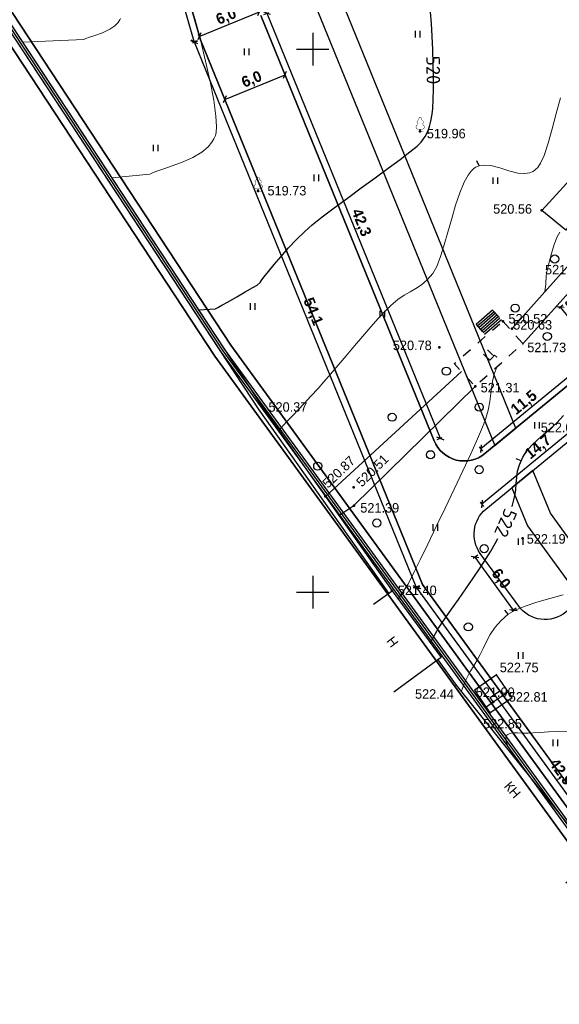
# Model space of a CAD drawing. Header units: millimetres. Extents: x 767170 to 66149698, y -983507 to 2493658.
# Tile 181 of 226: x 2790099 to 2839796, y -747657 to -657032. Entities that reach past the tile are written whole.
import ezdxf

# ---------------------------------------------------------------- set-up
doc = ezdxf.new("R2010")
doc.units = ezdxf.units.MM
doc.linetypes.add('Д_ТРОТ_ТРУБА', pattern=[3, 1.5, -1.5])
doc.linetypes.add('ДОРОГИ_СТРОЯЩ', pattern=[9, 8, -1])
for name, color, linetype in [('(001) Сетка', 92, 'Continuous'), ('(004) Точки рельефа', 7, 'Continuous'), ('(004a) Точки рельефа (отк.)', 7, 'Continuous'), ('(007) Здания', 7, 'Continuous'), ('(014) Водопровод', 5, 'ИК_Водопровод -------в--------'), ('(022) Возд. Линии', 7, 'Continuous'), ('(025) Дорога', 7, 'Continuous'), ('(031) Горизонтали', 42, 'Continuous'), ('(035) Откосы', 7, 'Continuous'), ('(036) Растительность', 7, 'Continuous'), ('(038) Деревья', 7, 'Continuous'), ('(040) Ограда', 7, 'Continuous'), ('C-TOPO-MAJR', 9, 'Continuous'), ('GLUXOY OG', 7, 'Continuous'), ('YQ_DIM', 3, 'Continuous')]:
    doc.layers.add(name, color=color, linetype=linetype)
doc.layers.add('(032) Горизонтали утолщенные', color=32, linetype='Continuous', lineweight=30)
doc.layers.add('(042) Бергштрих', color=32, linetype='Continuous', lineweight=30)
doc.styles.add('BM-431', font='txt')
doc.styles.add('D-431', font='txt')
doc.styles.add('FAYZXON', font='GOTHICB.TTF')
doc.styles.add('P-131', font='txt')
doc.styles.get("Standard").update_dxf_attribs({"font": 'isocpeui.ttf'})
doc.styles.add('СПДС', font='isocpeur.ttf')
doc.linetypes.add('GAZ_VOZDUSH', pattern='A,1,-2,["~",Standard,S=3,R=0,X=-1.5,Y=-1.5],-1,10', length=14)
doc.linetypes.add('ИК_Водопровод -------в--------', pattern='A,9,-0.6,["В",Standard,S=1.2,R=0,X=0,Y=-0.6],-1.2', length=10.8)
doc.linetypes.add('ОГРАДА_БЕТ', pattern='A,4,["|",Standard,S=0.8,R=0,X=0,Y=-0.8],4', length=8)
doc.linetypes.add('ОГРАДА_ГЛИН', pattern='A,4,["|",Standard,S=0.8,R=0,X=0,Y=-0.8],0.5,["|",Standard,S=0.8,R=0,X=0,Y=-0.8],3.5', length=8)
doc.linetypes.add('ОТКОСЫ_НЕУКР', pattern='A,0.5,["|",Standard,S=1.2,R=0,X=0,Y=-1.2],1,["|",Standard,S=0.5,R=0,X=0,Y=-0.5],0.5', length=2)
doc.linetypes.add('ОТКОСЫ_НЕУКР1', pattern='A,0.5,["|",Standard,S=-1.2,R=0,X=0,Y=1.2],1,["|",Standard,S=-0.5,R=0,X=0,Y=0.5],0.5', length=2)
doc.linetypes.add('ОТКОСЫ_УКРЕП', pattern='A,0.5,["|",Standard,S=1.2,R=0,X=0,Y=-1.2],0.8,[".",Standard,S=1,R=0.1,X=0.1,Y=-1.2],0.1,["|",Standard,S=0.5,R=0,X=0,Y=-0.5],0', length=1.4)
doc.dimstyles.new('MAGENTA genplan dimension', dxfattribs={"dimtxt": 1000, "dimasz": 500, "dimexe": 200, "dimexo": 300, "dimgap": 100, "dimtad": 1, "dimdec": 1, "dimlfac": 0.001, "dimzin": 1, "dimtxsty": 'FAYZXON', "dimblk": 'OBLIQUE', "dimcen": 0, "dimclrd": 142, "dimclre": 142, "dimclrt": 6, "dimadec": 0, "dimazin": 0, "dimtfac": 1, "dimtdec": 1, "dimtmove": 0, "dimatfit": 3, "dimldrblk": 'OBLIQUE', "dimfxl": 1, "dimlwd": 30, "dimlwe": 30, "dimarcsym": 0})

# ---------------------------------------------------------------- blocks, each defined once
blk = doc.blocks.new('d')
at = {"layer": '(038) Деревья'}
blk.add_ellipse((0, 0), major_axis=(0.265, 0.265), ratio=1, start_param=5.497787, end_param=11.780972, dxfattribs=at)
blk = doc.blocks.new('I04010')
for p, q in [((-0.412273, 0.007146), (-0.412273, 1.207146)), ((0.387727, 1.207146), (0.387727, 0.007146))]:
    blk.add_line(p, q)
blk = doc.blocks.new('Setka')
at = {"layer": '(001) Сетка'}
for p, q in [((0, 1.5), (0, -1.5)), ((-1.5, 0), (1.5, 0))]:
    blk.add_line(p, q, dxfattribs=at)
blk = doc.blocks.new('karagach-flat-64')
at = {"layer": '(038) Деревья', "const_width": 0.0375}
for points in [[(-0.208, 1.009, 0.430853), (-0.255, 0.753, 0.548276)], [(-0.208, 1.009, 0.181567), (-0.117, 1.159, 0.303004)], [(0, 1.312, 0.246034), (-0.117, 1.159, 0.489079)], [(0, 1.312, -0.246034), (0.117, 1.159, -0.489079)], [(0.208, 1.009, -0.181567), (0.117, 1.159, -0.303004)], [(0.208, 1.009, -0.430853), (0.255, 0.753, -0.548276)], [(-0.315, 0.559, 0.626949), (-0.218, 0.206, 0.702465)], [(-0.315, 0.559, 0.383603), (-0.255, 0.753, 0.352912)], [(0.315, 0.559, -0.626949), (0.218, 0.206, -0.702465)], [(0.315, 0.559, -0.383603), (0.255, 0.753, -0.352912)]]:
    blk.add_lwpolyline(points, format="xyb", dxfattribs=at)
for points in [[(0, 0.206), (-0.218, 0.206)], [(0, 0), (0, 0.206)], [(0, 0.206), (0.218, 0.206)], [(0, 0), (0.281, 0)]]:
    blk.add_lwpolyline(points, dxfattribs=at)
at = {"layer": '(038) Деревья'}
blk.add_lwpolyline([(0, 0), (0, 0.206)], dxfattribs=at)
blk = doc.blocks.new('karagach-flat-65')
at = {"layer": '(038) Деревья', "const_width": 0.0375}
for points in [[(-0.208, 1.009, 0.430853), (-0.255, 0.753, 0.548276)], [(-0.208, 1.009, 0.181567), (-0.117, 1.159, 0.303004)], [(0, 1.312, 0.246034), (-0.117, 1.159, 0.489079)], [(0, 1.312, -0.246034), (0.117, 1.159, -0.489079)], [(0.208, 1.009, -0.181567), (0.117, 1.159, -0.303004)], [(0.208, 1.009, -0.430853), (0.255, 0.753, -0.548276)], [(-0.315, 0.559, 0.626949), (-0.218, 0.206, 0.702465)], [(-0.315, 0.559, 0.383603), (-0.255, 0.753, 0.352912)], [(0.315, 0.559, -0.626949), (0.218, 0.206, -0.702465)], [(0.315, 0.559, -0.383603), (0.255, 0.753, -0.352912)]]:
    blk.add_lwpolyline(points, format="xyb", dxfattribs=at)
for points in [[(0, 0.206), (-0.218, 0.206)], [(0, 0), (0, 0.206)], [(0, 0.206), (0.218, 0.206)], [(0, 0), (0.281, 0)]]:
    blk.add_lwpolyline(points, dxfattribs=at)
at = {"layer": '(038) Деревья'}
blk.add_lwpolyline([(0, 0), (0, 0.206)], dxfattribs=at)
blk = doc.blocks.new('A$C05d28b1e')
at = {"layer": '(004) Точки рельефа', "color": 7, "linetype": 'ByBlock', "lineweight": -2}
for p in [(-105767, -69747), (-120687, -75247), (-94563, -77018), (-98152, -87219), (-104004, -89623), (-100697, -93219), (-120282, -95139), (-111903, -102503), (-114488, -103345), (-111868, -104186), (-96325, -107205), (-108359, -112026), (-99043, -122260), (-99360, -123261)]:
    blk.add_point(p, dxfattribs=at)
at = {"layer": '(004) Точки рельефа', "color": 7}
blk.add_point((-96304, -89290), dxfattribs=at)
at = {"layer": '(004) Точки рельефа', "color": 0}
for p in [(-98722, -119777), (-102445, -120717)]:
    blk.add_point(p, dxfattribs=at)
at = {"layer": '(004a) Точки рельефа (отк.)', "color": 7, "linetype": 'ByBlock', "lineweight": -2}
for p in [(-97320, -87907), (-97729, -122155)]:
    blk.add_point(p, dxfattribs=at)
at = {"layer": '(007) Здания', "ltscale": 600}
for points in [[(-110065, -113261), (-108345, -112046), (-103834, -118163), (-104154, -118399), (-108178, -121367)], [(-104154, -118399), (-102445, -120717), (-89595, -136725), (-92341, -138929)]]:
    blk.add_lwpolyline(points, dxfattribs=at)
at = {"layer": '(014) Водопровод', "linetype": 'GAZ_VOZDUSH', "ltscale": 600, "flags": 128}
for points in [[(-99707, -122750), (-99043, -122260), (-97670, -121329)], [(-99043, -122260), (-99325, -121842), (-98415, -121229), (-98134, -121644)]]:
    blk.add_lwpolyline(points, dxfattribs=at)
at = {"layer": '(025) Дорога', "ltscale": 600}
for points in [[(-99094, -86195), (-100618, -87522)], [(-98959, -86342), (-100486, -87673)], [(-98823, -86489), (-100355, -87824)], [(-98688, -86636), (-100224, -87974)], [(-98552, -86784), (-100092, -88125)], [(-98417, -86931), (-99961, -88276)], [(-98282, -87078), (-99829, -88427)]]:
    blk.add_lwpolyline(points, dxfattribs=at)
at = {"layer": '(025) Дорога', "linetype": 'Д_ТРОТ_ТРУБА', "ltscale": 600, "flags": 128}
for points in [[(-99094, -86195), (-98142, -87230)], [(-98152, -87219), (-98152, -87219), (-96302, -89288), (-100697, -93219), (-102628, -91119), (-98152, -87219)], [(-100618, -87522), (-99704, -88571)]]:
    blk.add_lwpolyline(points, dxfattribs=at)
at = {"layer": '(031) Горизонтали', "color": 42, "linetype": 'Continuous', "lineweight": 0, "ltscale": 600}
for points in [[(-142391, -61533), (-136747, -61285), (-136561, -61201), (-136231, -61080), (-135722, -60912), (-135034, -60667), (-134361, -60349), (-133886, -60020), (-133593, -59717), (-133438, -59484), (-133374, -59357)], [(-118793, -97248), (-118723, -97174), (-118577, -97020), (-118342, -96774), (-118000, -96417), (-117527, -95924), (-117007, -95378), (-116439, -94778), (-115828, -94121), (-115173, -93408), (-114645, -92812), (-114021, -92089), (-113327, -91272), (-112585, -90395), (-111820, -89491), (-111055, -88596), (-110314, -87743), (-109620, -86965), (-108999, -86297), (-108472, -85773), (-107829, -85234), (-107239, -84834), (-106687, -84514), (-106161, -84213), (-105648, -83869), (-105135, -83423), (-104608, -82813), (-104242, -82168), (-103891, -81274), (-103548, -80199), (-103206, -79008), (-102859, -77767), (-102498, -76543), (-102118, -75402), (-101710, -74411), (-101360, -73770), (-101081, -73400), (-100886, -73214), (-100786, -73141), (-100640, -73055), (-100342, -72931), (-99882, -72848), (-99246, -72891), (-98429, -73103), (-97604, -73377), (-96785, -73590), (-96145, -73634), (-95681, -73553), (-95380, -73430), (-95233, -73344), (-95132, -73270), (-94940, -73075), (-94672, -72673), (-94346, -71958), (-93972, -70833), (-93614, -69522), (-93249, -68102), (-92856, -66648)], [(-94291, -84513), (-94250, -84245), (-94208, -83813), (-94181, -83528), (-94161, -83263), (-94162, -83051), (-94132, -82790), (-94052, -82437), (-93891, -81790), (-93671, -80987), (-93416, -80166), (-93149, -79463), (-92895, -79018)], [(-101686, -120525), (-101602, -120320), (-101413, -119953), (-101147, -119472), (-100830, -118924), (-100489, -118356), (-100240, -117895), (-99974, -117335), (-99670, -116709), (-99307, -116049), (-98864, -115388), (-98321, -114758), (-97657, -114192), (-97004, -113822), (-96109, -113450), (-95034, -113085), (-93838, -112734), (-92583, -112407)], [(-101854, -121454), (-101865, -121426), (-101901, -121352), (-101961, -121224), (-101686, -120525)], [(-97160, -127300), (-97181, -127247), (-97239, -127124), (-97356, -126908), (-97542, -126580), (-97759, -126144), (-97868, -125806), (-97882, -125579), (-97850, -125445), (-97819, -125385), (-97781, -125332), (-97690, -125245), (-97520, -125160), (-97239, -125113), (-96816, -125120), (-96331, -125150), (-95807, -125146), (-95365, -125114), (-94737, -125071), (-93958, -125024), (-93064, -124980), (-92090, -124945)]]:
    blk.add_lwpolyline(points, dxfattribs=at)
at = {"layer": '(032) Горизонтали утолщенные', "color": 32, "linetype": 'Continuous', "lineweight": 30, "ltscale": 600}
blk.add_lwpolyline([(-97313, -104272), (-97275, -104164), (-97068, -103413), (-96963, -102759), (-96912, -102168), (-96870, -101605), (-96788, -101035), (-96619, -100424), (-96316, -99738), (-95936, -99141), (-95479, -98615), (-94962, -98127), (-94399, -97645), (-93804, -97136), (-93192, -96566), (-92578, -95905)], dxfattribs=at)
at = {"layer": '(035) Откосы', "linetype": 'ОТКОСЫ_НЕУКР', "ltscale": 600}
blk.add_lwpolyline([(-43467, -33713), (-50228, -38972), (-65716, -51272), (-69386, -54487), (-82461, -65521), (-92351, -78829), (-94563, -77018), (-83792, -65233), (-70933, -54336), (-66615, -50729), (-55308, -41565), (-45031, -33845), (-46804, -31485)], dxfattribs=at)
at = {"layer": '(035) Откосы', "linetype": 'ОТКОСЫ_НЕУКР1', "ltscale": 600}
for points in [[(-50986, -41802), (-59240, -47211), (-69359, -56302), (-77751, -66219), (-85575, -75948), (-91245, -81100), (-97320, -87907)], [(-96304, -89290), (-90266, -82549), (-83981, -77658), (-77327, -68971), (-66727, -56448), (-57800, -48932), (-50342, -42474)], [(-113250, -105099), (-111868, -104186), (-100697, -93219)]]:
    blk.add_lwpolyline(points, dxfattribs=at)
at = {"layer": '(035) Откосы', "linetype": 'ОТКОСЫ_УКРЕП', "ltscale": 600}
blk.add_lwpolyline([(-114488, -103345), (-101971, -91834)], dxfattribs=at)
at = {"layer": '(035) Откосы', "linetype": 'ОТКОСЫ_НЕУКР1', "ltscale": 600}
blk.add_lwpolyline([(-99360, -123261), (-97305, -121867), (-98722, -119777), (-100777, -121171)], close=True, dxfattribs=at)
at = {"layer": '(040) Ограда', "ltscale": 600, "flags": 128}
blk.add_lwpolyline([(-115995, -101905), (-108686, -112257)], dxfattribs=at)
at = {"layer": '(040) Ограда', "linetype": 'ОГРАДА_БЕТ', "ltscale": 600, "flags": 128}
blk.add_lwpolyline([(-115668, -101674), (-108359, -112026)], dxfattribs=at)
at = {"layer": '(042) Бергштрих', "color": 32, "linetype": 'Continuous', "lineweight": 30, "ltscale": 600}
for p, q in [((-100342, -72931), (-100535, -72469)), ((-96468, -100081), (-96925, -99879)), ((-97657, -114192), (-97982, -113812))]:
    blk.add_line(p, q, dxfattribs=at)
at = {"layer": '(001) Сетка', "xscale": 1000, "yscale": 1000, "zscale": 1000}
for p in [(-115665, -62169), (-115665, -112169)]:
    blk.add_blockref('Setka', p, dxfattribs=at)
at = {"layer": '(022) Возд. Линии', "xscale": 1000, "yscale": 1000, "zscale": 1000}
for name, p in [('karagach-flat-64', (-105767, -69747)), ('karagach-flat-65', (-120687, -75247))]:
    blk.add_blockref(name, p, dxfattribs=at)
at = {"layer": '(036) Растительность', "linetype": 'Continuous', "xscale": 500, "yscale": 500, "zscale": 500}
for p in [(-105998, -61103), (-121726, -62735), (-130108, -71586), (-115332, -74332), (-98837, -74589), (-121174, -86175), (-109232, -86861), (-95009, -97107), (-104356, -106515), (-96519, -107808), (-96519, -118294), (-93300, -126324)]:
    blk.add_blockref('I04010', p, dxfattribs=at)
at = {"layer": '(038) Деревья', "linetype": 'Continuous', "xscale": 1000, "yscale": 1000, "zscale": 1000}
for p in [(-93382, -81495), (-97018, -86011), (-94059, -88621), (-103362, -91817), (-100331, -95124), (-108351, -96055), (-104812, -99510), (-115199, -100564), (-100336, -100886), (-109763, -105786), (-99876, -108160), (-101333, -115356)]:
    blk.add_blockref('d', p, dxfattribs=at)
at = {"layer": '(004) Точки рельефа', "linetype": 'ByBlock', "char_height": 875, "attachment_point": 4, "style": 'D-431'}
for s, insert in [('519.96', (-105155, -69956)), ('519.73', (-119828, -75211)), ('520.56', (-99044, -76893)), ('521.63', (-94269, -82475)), ('520.52', (-97637, -86997)), ('520.78', (-108282, -89448)), ('521.73', (-95902, -89638)), ('521.31', (-100195, -93342)), ('520.37', (-119736, -95121)), ('522.09', (-94662, -97007)), ('521.39', (-111280, -104404)), ('522.19', (-95951, -107265)), ('521.40', (-107824, -111998)), ('522.75', (-98438, -119094)), ('522.44', (-106242, -121537)), ('521.90', (-100644, -121373)), ('522.85', (-99978, -124270))]:
    blk.add_mtext(s, dxfattribs=dict(at, insert=insert))
for s, insert, rotation in [('520.87', (-114561, -102336), 43.66696), ('520.51', (-111442, -102228), 44.82452)]:
    blk.add_mtext(s, dxfattribs=dict(at, insert=insert, rotation=rotation))
at = {"layer": '(004a) Точки рельефа (отк.)', "linetype": 'ByBlock', "char_height": 875, "attachment_point": 4, "style": 'D-431'}
for s, insert in [('520.63', (-97195, -87557)), ('522.81', (-97604, -121805))]:
    blk.add_mtext(s, dxfattribs=dict(at, insert=insert))
at = {"layer": '(007) Здания', "style": 'P-131'}
for s, rotation, p in [('Н', 307.40881, (-108922, -116660)), ('КН', 310.46154, (-98100, -130051))]:
    blk.add_text(s, height=880, rotation=rotation, dxfattribs=at).set_placement(p)
at = {"layer": '(025) Дорога', "linetype": 'ДОРОГИ_СТРОЯЩ', "style": 'BM-431'}
blk.add_text('Ц', height=875, rotation=46.75992, dxfattribs=at).set_placement((-99416, -90956))
at = {"layer": 'C-TOPO-MAJR', "color": 32, "linetype": 'Continuous', "lineweight": 30, "char_height": 1250, "width": 2398.75, "attachment_point": 5, "style": 'СПДС', "bg_fill": 3, "box_fill_scale": 1.254, "bg_fill_color": 256, "bg_fill_true_color": 13158600, "bg_fill_transparency": 0}
for s, insert, rotation in [('520', (-104563, -64107), 270.98162), ('522', (-97887, -105784), 246.62109)]:
    blk.add_mtext(s, dxfattribs=dict(at, insert=insert, rotation=rotation))
at = {"layer": '(031) Горизонтали', "color": 42, "linetype": 'Continuous', "lineweight": 0, "ltscale": 600}
for points in [[(-134175, -74021), (-130653, -73671), (-130417, -73560), (-130009, -73398), (-129384, -73183), (-128513, -72896), (-127598, -72563), (-126698, -72160), (-125871, -71658), (-125302, -71168), (-124949, -70741), (-124755, -70424), (-124672, -70255), (-124629, -70140), (-124566, -69855), (-124531, -69301), (-124582, -68351), (-124783, -66881), (-125106, -65168), (-125523, -63289), (-126001, -61322), (-126510, -59343)], [(-107809, -112834), (-107801, -112817), (-107778, -112775), (-107736, -112697), (-107670, -112580), (-107566, -112437), (-107373, -112173), (-107134, -111828), (-106893, -111439), (-106702, -111068), (-106307, -110273), (-105747, -109132), (-105061, -107725), (-104289, -106128), (-103469, -104421), (-102640, -102682), (-101843, -100990), (-101116, -99423), (-100498, -98059), (-100029, -96977), (-99748, -96256), (-99503, -95406), (-99347, -94618), (-99245, -93887), (-99163, -93209), (-99067, -92578), (-98925, -91988), (-98703, -91436)]]:
    blk.add_lwpolyline(points, dxfattribs=at)
at = {"layer": '(032) Горизонтали утолщенные', "color": 32, "linetype": 'Continuous', "lineweight": 30, "ltscale": 600}
for points in [[(-126188, -86162), (-124605, -86081), (-124404, -85966), (-124037, -85757), (-123458, -85427), (-122659, -84973), (-121869, -84522), (-121183, -84131), (-120775, -83898), (-120775, -83898), (-120775, -83898), (-120775, -83898), (-120775, -83898), (-120516, -83644), (-120516, -83644), (-120516, -83644), (-120420, -83516), (-120154, -83170), (-119741, -82650), (-119209, -81998), (-118583, -81259), (-117888, -80475), (-117149, -79690), (-116393, -78947), (-115705, -78352), (-114781, -77619), (-113680, -76785), (-112463, -75884), (-111188, -74954), (-109915, -74029), (-108705, -73145), (-107616, -72338), (-106710, -71644), (-106044, -71099), (-105679, -70737), (-105321, -70221), (-105076, -69766), (-104909, -69311), (-104784, -68798), (-104663, -68167), (-104603, -67628), (-104566, -66838), (-104549, -65850), (-104552, -64718), (-104573, -63495), (-104610, -62235), (-104662, -60992), (-104727, -59819), (-104803, -58770)], [(-104827, -116816), (-104753, -116675), (-104597, -116378), (-104363, -115951), (-104079, -115468), (-103838, -115105), (-103421, -114507), (-102872, -113727), (-102234, -112823), (-101553, -111850), (-100871, -110863), (-100232, -109919), (-99680, -109073), (-99260, -108380), (-98862, -107682), (-98610, -107232)]]:
    blk.add_lwpolyline(points, dxfattribs=at)
at = {"layer": '(040) Ограда', "ltscale": 600, "flags": 128}
blk.add_lwpolyline([(-65264, 129736), (-69528, 127118), (-60665, 110686), (-137359, 64080), (-200340, 25826), (-120613, -95364), (-115995, -101905)], dxfattribs=at)
at = {"layer": '(040) Ограда', "linetype": 'ОГРАДА_БЕТ', "ltscale": 600, "flags": 128}
blk.add_lwpolyline([(-64714, 129605), (-68996, 126975), (-60133, 110541), (-137151, 63738), (-199778, 25699), (-120282, -95139), (-115668, -101674)], dxfattribs=at)
blk = doc.blocks.new('_Oblique')
at = {"color": 0, "linetype": 'ByBlock', "lineweight": -2}
blk.add_line((-0.5, -0.5), (0.5, 0.5), dxfattribs=at)
blk = doc.blocks.new('*D1602')
at = {"layer": 'YQ_DIM', "color": 142, "lineweight": 30, "transparency": 16777216}
for p, q in [((2840127, -683310), (2839740, -683628)), ((2841799, -685819), (2839895, -683501)), ((2842031, -685629), (2841644, -685946))]:
    blk.add_line(p, q, dxfattribs=at)
at = {"layer": 'YQ_DIM', "color": 142, "lineweight": 30, "transparency": 16777216, "xscale": 500, "yscale": 500, "zscale": 500}
for p, rotation in [((2839895, -683501), 129.3937167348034), ((2841799, -685819), 309.3937167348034)]:
    blk.add_blockref('_Oblique', p, dxfattribs=dict(at, rotation=rotation))
at = {"layer": 'YQ_DIM', "color": 6, "transparency": 16777216, "insert": (2841384, -684219), "char_height": 1000, "attachment_point": 5, "rotation": 309.39372, "style": 'FAYZXON'}
blk.add_mtext('3,0', dxfattribs=at)
blk = doc.blocks.new('*D1604')
at = {"layer": 'YQ_DIM', "color": 142, "lineweight": 30, "transparency": 16777216}
for p, q in [((2832569, -696505), (2841467, -689197)), ((2841658, -689429), (2841340, -689043)), ((2832759, -696737), (2832442, -696350))]:
    blk.add_line(p, q, dxfattribs=at)
at = {"layer": 'YQ_DIM', "color": 142, "lineweight": 30, "transparency": 16777216, "xscale": 500, "yscale": 500, "zscale": 500}
for p, rotation in [((2841467, -689197), 39.39371673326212), ((2832569, -696505), 219.3937167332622)]:
    blk.add_blockref('_Oblique', p, dxfattribs=dict(at, rotation=rotation))
at = {"layer": 'YQ_DIM', "color": 6, "transparency": 16777216, "insert": (2836585, -692324), "char_height": 1000, "attachment_point": 5, "rotation": 39.39372, "style": 'FAYZXON'}
blk.add_mtext('11,5', dxfattribs=at)
blk = doc.blocks.new('*D1606')
at = {"layer": 'YQ_DIM', "color": 142, "lineweight": 30, "transparency": 16777216}
for p, q in [((2812596, -656545), (2813059, -656356)), ((2812874, -656431), (2828823, -695556)), ((2828545, -695669), (2829008, -695481))]:
    blk.add_line(p, q, dxfattribs=at)
at = {"layer": 'YQ_DIM', "color": 142, "lineweight": 30, "transparency": 16777216, "xscale": 500, "yscale": 500, "zscale": 500}
for p, rotation in [((2812874, -656431), 112.178608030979), ((2828823, -695556), 292.178608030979)]:
    blk.add_blockref('_Oblique', p, dxfattribs=dict(at, rotation=rotation))
at = {"layer": 'YQ_DIM', "color": 6, "transparency": 16777216, "insert": (2821492, -675731), "char_height": 1000, "attachment_point": 5, "rotation": 292.17861, "style": 'FAYZXON'}
blk.add_mtext('42,3', dxfattribs=at)
blk = doc.blocks.new('*D1629')
at = {"layer": 'YQ_DIM', "color": 142, "lineweight": 30, "transparency": 16777216}
for p, q in [((2800823, -639225), (2800342, -639362)), ((2806170, -659052), (2800535, -639307)), ((2806459, -658969), (2805978, -659107))]:
    blk.add_line(p, q, dxfattribs=at)
at = {"layer": 'YQ_DIM', "color": 142, "lineweight": 30, "transparency": 16777216, "xscale": 500, "yscale": 500, "zscale": 500}
for p, rotation in [((2800535, -639307), 105.9303916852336), ((2806170, -659052), 285.9303916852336)]:
    blk.add_blockref('_Oblique', p, dxfattribs=dict(at, rotation=rotation))
at = {"layer": 'YQ_DIM', "color": 6, "transparency": 16777216, "insert": (2804021, -648989), "char_height": 1000, "attachment_point": 5, "rotation": 285.93039, "style": 'FAYZXON'}
blk.add_mtext('20,5', dxfattribs=at)
blk = doc.blocks.new('*D1630')
at = {"layer": 'YQ_DIM', "color": 142, "lineweight": 30, "transparency": 16777216}
for p, q in [((2806470, -659000), (2806007, -659189)), ((2826627, -709242), (2806192, -659113)), ((2826905, -709129), (2826442, -709318))]:
    blk.add_line(p, q, dxfattribs=at)
at = {"layer": 'YQ_DIM', "color": 142, "lineweight": 30, "transparency": 16777216, "xscale": 500, "yscale": 500, "zscale": 500}
for p, rotation in [((2806192, -659113), 112.178608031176), ((2826627, -709242), 292.178608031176)]:
    blk.add_blockref('_Oblique', p, dxfattribs=dict(at, rotation=rotation))
at = {"layer": 'YQ_DIM', "color": 6, "transparency": 16777216, "insert": (2817053, -683915), "char_height": 1000, "attachment_point": 5, "rotation": 292.17861, "style": 'FAYZXON'}
blk.add_mtext('54,1', dxfattribs=at)
blk = doc.blocks.new('*D1631')
at = {"layer": 'YQ_DIM', "color": 142, "lineweight": 30, "transparency": 16777216}
for p, q in [((2826940, -709192), (2826536, -709487)), ((2851953, -744071), (2826698, -709369)), ((2852196, -743894), (2851791, -744188))]:
    blk.add_line(p, q, dxfattribs=at)
at = {"layer": 'YQ_DIM', "color": 142, "lineweight": 30, "transparency": 16777216, "xscale": 500, "yscale": 500, "zscale": 500}
for p, rotation in [((2826698, -709369), 126.0466201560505), ((2851953, -744071), 306.0466201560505)]:
    blk.add_blockref('_Oblique', p, dxfattribs=dict(at, rotation=rotation))
at = {"layer": 'YQ_DIM', "color": 6, "transparency": 16777216, "insert": (2839887, -726311), "char_height": 1000, "attachment_point": 5, "rotation": 306.04662, "style": 'FAYZXON'}
blk.add_mtext('42,9', dxfattribs=at)
blk = doc.blocks.new('*D1642')
at = {"layer": 'YQ_DIM', "color": 142, "lineweight": 30, "transparency": 16777216}
for p, q in [((2832661, -701605), (2844006, -692288)), ((2844196, -692520), (2843879, -692134)), ((2832851, -701837), (2832534, -701451))]:
    blk.add_line(p, q, dxfattribs=at)
at = {"layer": 'YQ_DIM', "color": 142, "lineweight": 30, "transparency": 16777216, "xscale": 500, "yscale": 500, "zscale": 500}
for p, rotation in [((2844006, -692288), 39.39371673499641), ((2832661, -701605), 219.3937167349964)]:
    blk.add_blockref('_Oblique', p, dxfattribs=dict(at, rotation=rotation))
at = {"layer": 'YQ_DIM', "color": 6, "transparency": 16777216, "insert": (2837892, -696410), "char_height": 1000, "attachment_point": 5, "rotation": 39.39372, "style": 'FAYZXON'}
blk.add_mtext('14,7', dxfattribs=at)
blk = doc.blocks.new('*D1644')
at = {"layer": 'YQ_DIM', "color": 142, "lineweight": 30, "transparency": 16777216}
for p, q in [((2832277, -706329), (2831873, -706623)), ((2835571, -711365), (2832035, -706506)), ((2835814, -711189), (2835410, -711483))]:
    blk.add_line(p, q, dxfattribs=at)
at = {"layer": 'YQ_DIM', "color": 142, "lineweight": 30, "transparency": 16777216, "xscale": 500, "yscale": 500, "zscale": 500}
for p, rotation in [((2832035, -706506), 126.0466201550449), ((2835571, -711365), 306.0466201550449)]:
    blk.add_blockref('_Oblique', p, dxfattribs=dict(at, rotation=rotation))
at = {"layer": 'YQ_DIM', "color": 6, "transparency": 16777216, "insert": (2834365, -708527), "char_height": 1000, "attachment_point": 5, "rotation": 306.04662, "style": 'FAYZXON'}
blk.add_mtext('6,0', dxfattribs=at)
blk = doc.blocks.new('*D1769')
at = {"color": 142, "lineweight": 30, "transparency": 16777216}
for p, q in [((2808980, -664364), (2814536, -662099)), ((2814441, -661865), (2814612, -662284)), ((2808885, -664130), (2809056, -664549))]:
    blk.add_line(p, q, dxfattribs=at)
at = {"color": 142, "lineweight": 30, "transparency": 16777216, "xscale": 500, "yscale": 500, "zscale": 500}
for p, rotation in [((2814536, -662099), 22.1786080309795), ((2808980, -664364), 202.1786080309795)]:
    blk.add_blockref('_Oblique', p, dxfattribs=dict(at, rotation=rotation))
at = {"color": 6, "transparency": 16777216, "insert": (2811496, -662588), "char_height": 1000, "attachment_point": 5, "rotation": 22.17861, "style": 'FAYZXON'}
blk.add_mtext('6,0', dxfattribs=at)
blk = doc.blocks.new('*D1770')
at = {"color": 142, "lineweight": 30, "transparency": 16777216}
for p, q in [((2806635, -658573), (2812178, -656313)), ((2812162, -656276), (2812102, -656128)), ((2806620, -658535), (2806560, -658387))]:
    blk.add_line(p, q, dxfattribs=at)
at = {"color": 142, "lineweight": 30, "transparency": 16777216, "xscale": 500, "yscale": 500, "zscale": 500}
for p, rotation in [((2812178, -656313), 22.17860803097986), ((2806635, -658573), 202.1786080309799)]:
    blk.add_blockref('_Oblique', p, dxfattribs=dict(at, rotation=rotation))
at = {"color": 6, "transparency": 16777216, "insert": (2809144, -656799), "char_height": 1000, "attachment_point": 5, "rotation": 22.17861, "style": 'FAYZXON'}
blk.add_mtext('6,0', dxfattribs=at)

msp = doc.modelspace()

# ---------------------------------------------------------------- block references
at = {"color": 5, "lineweight": 50}
msp.add_blockref('A$C05d28b1e', (2932748.06, -597565.05), dxfattribs=at)

# ---------------------------------------------------------------- next in the draw order: linework, layer by layer
for points in [[(2849025.24, -738923.43), (2846633.24, -741009.51), (2808064.75, -688015.26), (2731424.38, -571517.97), (2862404, -491940.66), (2925501.59, -604375.82), (2894245.04, -625055.52), (2894084.7, -628553.13), (2896032.82, -631192.96), (2875191.31, -649913.64), (2906180.05, -689868.9), (2858306.41, -730978.06), (2859153.09, -731963.84), (2854323.65, -736111.82)], [(2866840.86, -503524.83), (2861746.18, -494446.5), (2733953.64, -572087.48), (2809545.14, -686990.45), (2846931.78, -738360.79), (2847915.34, -737503.02)], [(2731424.38, -571517.97), (2808064.75, -688015.26), (2846633.24, -741009.51), (2848978.66, -738964.05), (2848565.15, -738395.87), (2846749.34, -739979.46), (2808640.46, -687616.72), (2732407.98, -571739.45)], [(2801111.68, -639142.48), (2806733.28, -658813.26)]]:
    msp.add_lwpolyline(points)
at = {"lineweight": 30}
for points in [[(2731424.38, -571517.97), (2808064.75, -688015.26)], [(2808640.46, -687616.72), (2732407.98, -571739.45)], [(2732970.04, -571866.01), (2808969.43, -687388.99)], [(2809545.14, -686990.45), (2754229.9, -602908.45)], [(2754229.9, -602908.45), (2809545.14, -686990.45)], [(2801111.68, -639142.48), (2806747.37, -658886.99)], [(2806747.37, -658886.99), (2801111.68, -639142.48)], [(2828267.55, -695782.66), (2812318.03, -656657.79)], [(2812318.03, -656657.79), (2828267.55, -695782.66)], [(2806747.37, -658886.99), (2827182.73, -709015.8)], [(2827182.73, -709015.8), (2806747.37, -658886.99)], [(2846749.34, -739979.46), (2808640.46, -687616.72)], [(2808969.43, -687388.99), (2846815.68, -739390.85)], [(2846931.78, -738360.79), (2809545.14, -686990.45)], [(2809545.14, -686990.45), (2846931.78, -738360.79)], [(2808064.75, -688015.26), (2846633.24, -741009.51)], [(2841848.11, -689660.84), (2832949.52, -696968.59)], [(2832949.52, -696968.59), (2841848.11, -689660.84)], [(2833041.51, -702069), (2844386.69, -692752.05)], [(2833041.51, -702069), (2844386.69, -692752.05)], [(2836056.53, -711012.26), (2832519.84, -706152.74)], [(2836056.53, -711012.26), (2832519.84, -706152.74)], [(2827182.73, -709015.8), (2852438.15, -743717.49)], [(2847915.34, -737503.02), (2827182.73, -709015.8)]]:
    msp.add_lwpolyline(points, dxfattribs=at)
msp.add_lwpolyline([(2732970.04, -571866.01), (2808969.43, -687388.99), (2846815.68, -739390.85), (2848328.86, -738071.2), (2847915.34, -737503.02), (2846931.78, -738360.79), (2809545.14, -686990.45), (2754229.9, -602908.45, -0.03415901)], format="xyb")
for points in [[(2801111.68, -639142.48, 0.48309225), (2796768.68, -637345.22), (2794829.51, -638424.04), (2777327.78, -606964.71), (2779949.39, -605506.23, 0.41421356), (2781112.52, -601426.14), (2779394.17, -598337.4, 0.42549538), (2775214.6, -597232.14), (2763296.52, -604474.62, -0.37475214), (2754229.9, -602908.45), (2809545.14, -686990.45), (2846931.78, -738360.79), (2847915.34, -737503.02), (2827182.73, -709015.8), (2806747.37, -658886.99)], [(2852002.44, -702025.69), (2840386.08, -711565.34, -0.43142912), (2836056.53, -711012.26), (2832519.84, -706152.74, -0.39720505), (2833041.51, -702069), (2844386.69, -692752.05, -0.41421356), (2848609.04, -693166.53), (2852416.91, -697803.35, -0.41421356)], [(2852002.44, -702025.69), (2840386.08, -711565.34, -0.43142912), (2836056.53, -711012.26), (2832519.84, -706152.74, -0.39720505), (2833041.51, -702069), (2844386.69, -692752.05, -0.41421356), (2848609.04, -693166.53), (2852416.91, -697803.35, -0.41421356)]]:
    msp.add_lwpolyline(points, format="xyb", close=True)
for points in [[(2819722.03, -655217.23), (2824493.01, -636846.38), (2821610.8, -638396.59), (2817198.77, -655385.27), (2833849.28, -696229.68), (2835791, -694635.1)], [(2838976.1, -702448.29), (2837371.8, -698512.86), (2835430.08, -700107.45), (2836863.86, -703624.56), (2841798.74, -710405.23), (2843656.64, -708879.48)]]:
    msp.add_lwpolyline(points, close=True, dxfattribs=at)
for points in [[(2801111.68, -639142.48), (2806747.37, -658886.99), (2827182.73, -709015.8), (2852438.15, -743717.49, -0.376197), (2852080.72, -747655.99), (2860849.13, -739311.19, -0.45328456), (2856355.31, -738903.38), (2841951.02, -719111.47, -0.39720505), (2842472.7, -715027.73), (2883909.14, -681006.43), (2885174.86, -682548.2), (2888272.08, -680012.3), (2870497.97, -658368.9), (2840358.64, -683120.09), (2842262.58, -685438.49, -0.41421356), (2841848.11, -689660.84), (2832949.52, -696968.59, -0.5052191), (2828267.55, -695782.66), (2812318.03, -656657.79, -0.16168228)], [(2832949.52, -696968.59, -0.5052191), (2828267.55, -695782.66)], [(2828267.55, -695782.66, 0.5052191), (2832949.52, -696968.59)], [(2832519.84, -706152.74, -0.39720505), (2833041.51, -702069)], [(2832519.84, -706152.74, -0.39720505), (2833041.51, -702069)], [(2840386.08, -711565.34, -0.43142912), (2836056.53, -711012.26)], [(2840386.08, -711565.34, -0.43142912), (2836056.53, -711012.26)]]:
    msp.add_lwpolyline(points, format="xyb", dxfattribs=at)
at = {"layer": 'GLUXOY OG', "color": 186, "linetype": 'ОГРАДА_ГЛИН', "lineweight": 30, "ltscale": 400}
for points in [[(2846749.34, -739979.46), (2808640.46, -687616.72), (2732407.98, -571739.45), (2862148.18, -492915.16), (2924572.74, -604151.02), (2893562.06, -624668.05), (2893374.06, -628769.05), (2895092.06, -631097.05), (2874239.06, -649828.05), (2905218.78, -689771.68)], [(2904671.28, -689718.44), (2873694.92, -649779.14), (2894554.49, -631042.24), (2892967.99, -628892.43), (2893171.79, -624446.63), (2924041.97, -604022.56), (2862002, -493472.01), (2732970.04, -571866.01), (2808969.43, -687388.99), (2846815.68, -739390.85)]]:
    msp.add_lwpolyline(points, dxfattribs=at)
at = {"layer": 'GLUXOY OG', "color": 186, "lineweight": 30, "ltscale": 400}
msp.add_lwpolyline([(2904945.03, -689745.06), (2873966.99, -649803.59), (2894823.28, -631069.65), (2893171.03, -628830.74), (2893366.93, -624557.34), (2924307.36, -604086.79), (2862075.09, -493193.58), (2732689.01, -571802.73), (2808804.94, -687502.85), (2846782.51, -739685.15)], dxfattribs=at)

# ---------------------------------------------------------------- next in the draw order: dimensions: what is measured, and where the dimension line sits
for p1, p2, distance, picture, middle in [((2806733.28, -658813.26), (2812275.66, -656553.87), 259.88, '*D1770', (2809143.94, -656799.17)), ((2808771.47, -663852.17), (2814327.54, -661587.2), -552.77, '*D1769', (2811495.74, -662587.82))]:
    dim = msp.add_aligned_dim(p1=p1, p2=p2, distance=distance, dimstyle='MAGENTA genplan dimension')
    dim.commit()
    dim.dimension.update_dxf_attribs({"geometry": picture, "text_midpoint": middle})
at = {"layer": 'YQ_DIM'}
for p1, p2, picture, middle in [((2806747.37, -658886.99), (2801111.68, -639142.48), '*D1629', (2804021.04, -648988.61)), ((2812318.03, -656657.79), (2828267.55, -695782.66), '*D1606', (2821492.13, -675731.31)), ((2827182.73, -709015.8), (2806747.37, -658886.99), '*D1630', (2817053.18, -683915.47)), ((2842262.58, -685438.49), (2840358.64, -683120.09), '*D1602', (2841384.16, -684218.89)), ((2832949.52, -696968.59), (2841848.11, -689660.84), '*D1604', (2836584.82, -692323.52)), ((2833041.51, -702069), (2844386.69, -692752.05), '*D1642', (2837892.13, -696409.62)), ((2836056.53, -711012.26), (2832519.84, -706152.74), '*D1644', (2834365.13, -708526.5)), ((2852438.15, -743717.49), (2827182.73, -709015.8), '*D1631', (2839887.39, -726310.64))]:
    dim = msp.add_aligned_dim(p1=p1, p2=p2, distance=600, dimstyle='MAGENTA genplan dimension', dxfattribs=at)
    dim.commit()
    dim.dimension.update_dxf_attribs({"geometry": picture, "text_midpoint": middle})

doc.saveas('drawing.dxf')
